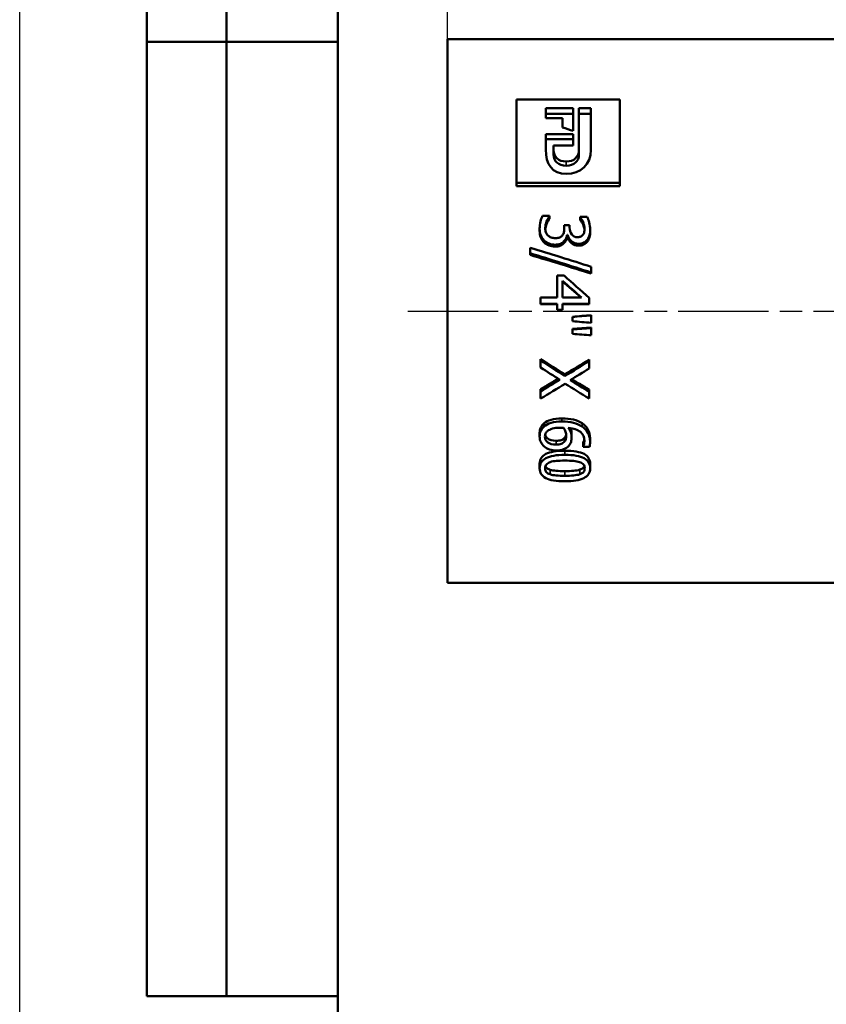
# Model space of a CAD drawing. Header units: millimetres. Extents: x -134 to 549, y -69 to 356.
# Tile 12 of 19: x 0 to 51, y 171 to 233. Entities that reach past the tile are written whole.
import ezdxf
from ezdxf.enums import TextEntityAlignment as Align

# ---------------------------------------------------------------- set-up
doc = ezdxf.new("R2010")
doc.units = ezdxf.units.MM
doc.linetypes.add('CHAIN', pattern=[0.7087, 0.4724, -0.0591, 0.1181, -0.0591])
for name, color, linetype, lineweight in [('Видимые тонкие (ГОСТ)', 7, 'Continuous', 35), ('Видимый контур (ГОСТ)', 7, 'Continuous', 50), ('Кромка (ГОСТ)', 7, 'Continuous', 50), ('Обозначение (ГОСТ)', 7, 'Continuous', 25), ('Осевая линия (ГОСТ)', 7, 'Continuous', 25), ('Размер (ГОСТ)', 7, 'Continuous', 25), ('Эскизная геометрия (ГОСТ)', 7, 'Continuous', 50)]:
    doc.layers.add(name, color=color, linetype=linetype, lineweight=lineweight)
doc.styles.get("Standard").update_dxf_attribs({"font": 'GOST Common Italic.ttf'})
doc.styles.add('Обычный текст (ГОСТ)', font='GOST Common Italic.ttf')
doc.dimstyles.new('Обычный (ГОСТ)', dxfattribs={"dimtxt": 3.5, "dimasz": 3.5, "dimexe": 1, "dimexo": 0, "dimgap": 0.5, "dimtad": 1, "dimrnd": 1e-08, "dimtxsty": 'Обычный текст (ГОСТ)', "dimblk": 'Filled-1', "dimcen": 0.09, "dimdle": 15, "dimclrd": 256, "dimclre": 256, "dimclrt": 256, "dimazin": 2, "dimtfac": 0.714286, "dimtdec": 3, "dimtmove": 0, "dimatfit": 3, "dimfxl": 1, "dimtolj": 1, "dimlwd": 25, "dimlwe": 25, "dimarcsym": 0})

# ---------------------------------------------------------------- blocks, each defined once
blk = doc.blocks.new('ГОСТ - Доп. графы 2')
at = {"layer": 'Эскизная геометрия (ГОСТ)'}
for p, q in [((-12, 0), (-12, 120)), ((-7, 0), (-7, 120)), ((-12, 60), (0, 60)), ((0, 0), (-12, 0))]:
    blk.add_line(p, q, dxfattribs=at)
at = {"layer": 'Обозначение (ГОСТ)', "lineweight": 30, "width": 0.8, "flags": 17}
for tag, p in [('Первичная_применяемость', (-3.651, 90.027)), ('Справочный_номер', (-3.551, 30.017))]:
    blk.add_attdef(tag, text='', height=3.17, rotation=90, dxfattribs=at).set_placement(p, align=Align.MIDDLE_CENTER)
blk = doc.blocks.new('Рамки ГОСТ_ граница 297x210')
at = {"layer": 'Кромка (ГОСТ)', "lineweight": 25}
blk.add_line((0, 0), (0, 297), dxfattribs=at)
at = {"layer": 'Кромка (ГОСТ)'}
blk.add_line((20, 292), (20, 5), dxfattribs=at)
blk = doc.blocks.new('Filled-1')
at = {"color": 0}
for p, q in [((0, 0), (-1, 0.143)), ((-1, 0.143), (-1, -0.143)), ((-1, 0), (0, 0)), ((-1, -0.143), (0, 0))]:
    blk.add_line(p, q, dxfattribs=at)
at = {"color": 0, "flags": 128}
blk.add_lwpolyline([(-1, -0.143), (0, 0), (-1, 0.143), (-1, -0.143)], dxfattribs=at)
at = {"color": 0}
blk.add_solid([(-1, -0.143), (0, 0), (-1, 0.143), (-1, -0.143)], dxfattribs=at)
blk = doc.blocks.new('*D9')
at = {"layer": 'Defpoints', "color": 0, "linetype": 'Continuous', "transparency": 16777216}
for p in [(98.899, 257.181), (26.899, 232.181), (98.899, 224.607)]:
    blk.add_point(p, dxfattribs=at)
at = {"layer": 'Размер (ГОСТ)', "linetype": 'Continuous', "lineweight": 25, "transparency": 16777216}
for p, q in [((26.899, 232.181), (26.899, 258.181)), ((98.899, 224.607), (98.899, 258.181)), ((30.399, 257.181), (95.399, 257.181))]:
    blk.add_line(p, q, dxfattribs=at)
at = {"layer": 'Размер (ГОСТ)', "linetype": 'Continuous', "lineweight": 25, "transparency": 16777216, "xscale": 3.5, "yscale": 3.5, "zscale": 3.5, "rotation": 180}
blk.add_blockref('Filled-1', (26.899, 257.181), dxfattribs=at)
at = {"layer": 'Размер (ГОСТ)', "linetype": 'Continuous', "lineweight": 25, "transparency": 16777216, "xscale": 3.5, "yscale": 3.5, "zscale": 3.5}
blk.add_blockref('Filled-1', (98.899, 257.181), dxfattribs=at)
at = {"layer": 'Размер (ГОСТ)', "linetype": 'Continuous', "lineweight": 25, "transparency": 16777216, "insert": (38.243, 261.226), "char_height": 3.5, "attachment_point": 1, "style": 'Обычный текст (ГОСТ)'}
blk.add_mtext('\\A1;72', dxfattribs=at)

msp = doc.modelspace()

# ---------------------------------------------------------------- linework, layer by layer
at = {"layer": 'Видимые тонкие (ГОСТ)'}
for p, q in [((34.3546, 224.2149), (34.3546, 224.482)), ((32.9622, 219.3953), (32.9622, 219.5214)), ((33.6489, 219.1343), (33.6489, 219.2528)), ((35.121, 219.1918), (35.121, 219.312)), ((34.0836, 208.3287), (34.0836, 208.1313)), ((35.3581, 208.0237), (35.3581, 207.8173)), ((33.7156, 206.9246), (33.7156, 206.6861)), ((34.2664, 206.296), (34.2664, 206.0392)), ((33.3401, 205.1052), (33.3401, 204.8135)), ((34.2689, 205.0171), (34.2689, 204.7229)), ((35.2001, 205.1072), (35.2001, 204.8156))]:
    msp.add_line(p, q, dxfattribs=at)
at = {"layer": 'Видимый контур (ГОСТ)'}
for p, q in [((26.8987, 197.981), (26.8987, 232.181)), ((26.8987, 232.181), (86.8987, 232.181)), ((31.2245, 228.379), (37.7245, 228.379)), ((31.2245, 228.379), (31.2245, 223.1521)), ((33.063, 227.8358), (34.7957, 227.8358)), ((33.063, 227.8358), (33.063, 227.2155)), ((34.7957, 226.4034), (34.7957, 227.8358)), ((35.1484, 227.8358), (35.1484, 225.2084)), ((35.1484, 227.8358), (35.9022, 227.8358)), ((35.9022, 225.2193), (35.9022, 227.8358)), ((37.7245, 223.1521), (37.7245, 228.379)), ((34.7957, 227.4735), (33.063, 227.4735)), ((34.1212, 227.2155), (33.063, 227.2155)), ((34.1212, 227.2155), (34.1212, 226.6274)), ((35.9022, 227.4735), (35.1484, 227.4735)), ((33.063, 226.193), (34.7957, 226.193)), ((33.063, 226.193), (33.063, 225.2344)), ((34.7957, 225.4987), (34.7957, 226.193)), ((34.7957, 225.8773), (33.063, 225.8773)), ((33.561, 225.2084), (33.561, 225.4987)), ((34.7957, 225.4987), (33.561, 225.4987)), ((33.561, 224.9207), (33.561, 225.2084)), ((35.1484, 224.9207), (35.1484, 225.2084)), ((37.7245, 223.1521), (31.2245, 223.1521)), ((31.2245, 222.9228), (31.2245, 223.1521)), ((37.7245, 222.9228), (31.2245, 222.9228)), ((37.7245, 222.9228), (37.7245, 223.1521)), ((32.8684, 221.077), (33.3006, 221.077)), ((33.3006, 221.0483), (33.3006, 221.077)), ((33.3006, 220.8788), (33.3006, 221.0483)), ((34.2294, 220.4709), (34.5677, 220.4709)), ((34.2294, 220.4709), (34.2294, 220.3012)), ((34.5677, 220.3376), (34.5677, 220.4709)), ((35.2371, 220.9957), (35.6694, 220.9957)), ((35.2371, 220.9957), (35.2371, 220.9717)), ((35.2371, 220.8044), (35.2371, 220.9717)), ((35.4075, 220.5196), (35.4075, 220.6786)), ((32.6807, 220.1175), (32.6807, 220.2648)), ((34.4393, 219.8723), (34.4097, 219.8723)), ((34.4097, 219.7361), (34.4097, 219.8723)), ((34.4393, 219.7361), (34.4393, 219.8723)), ((35.8571, 220.0726), (35.8571, 220.2186)), ((34.2121, 219.3403), (34.2121, 219.4648)), ((34.4393, 219.7361), (34.4097, 219.7361)), ((35.6842, 219.455), (35.6842, 219.5829)), ((32.0829, 219.0648), (32.0829, 218.7174)), ((32.0829, 218.614), (32.0829, 218.7174)), ((33.7922, 217.309), (34.2219, 217.309)), ((33.7922, 217.309), (33.7922, 215.9291)), ((35.9287, 217.5081), (35.9287, 217.8651)), ((35.9287, 217.4391), (35.9287, 217.5081)), ((34.1207, 216.9808), (34.1207, 215.9291)), ((32.7449, 215.9291), (33.7922, 215.9291)), ((32.7449, 215.9291), (32.7449, 215.5252)), ((33.7922, 215.5252), (32.7449, 215.5252)), ((32.7449, 215.5126), (32.7449, 215.5252)), ((33.7922, 215.5126), (32.7449, 215.5126)), ((33.7922, 215.5252), (33.7922, 215.1516)), ((35.3112, 215.9291), (34.1207, 215.9291)), ((34.1207, 215.1516), (34.1207, 215.5252)), ((35.7929, 215.5252), (34.1207, 215.5252)), ((35.7929, 215.5126), (34.1207, 215.5126)), ((35.7929, 215.5252), (35.7929, 215.9114)), ((35.7929, 215.5126), (35.7929, 215.5252)), ((34.1207, 215.1516), (33.7922, 215.1516)), ((33.7922, 215.1495), (33.7922, 215.1516)), ((34.1207, 215.1495), (33.7922, 215.1495)), ((34.1207, 215.1495), (34.1207, 215.1516)), ((34.7431, 214.7247), (34.7431, 214.7143)), ((34.7431, 214.7143), (34.7431, 214.4373)), ((35.9287, 214.8136), (35.9287, 214.8058)), ((35.9287, 214.3459), (35.9287, 214.8058)), ((34.7431, 213.9549), (34.7431, 213.9219)), ((34.7431, 213.9219), (34.7431, 213.6456)), ((35.9287, 214.0436), (35.9287, 214.0133)), ((35.9287, 213.5544), (35.9287, 214.0133)), ((32.7449, 212.0534), (32.7449, 211.9648)), ((32.7449, 211.9648), (32.7449, 211.523)), ((35.7929, 212.0242), (35.7929, 211.9348)), ((35.7929, 211.4658), (35.7929, 211.9348)), ((34.2713, 211.1034), (34.2713, 210.9871)), ((32.7449, 210.1733), (32.7449, 210.0298)), ((32.7449, 210.0298), (32.7449, 209.5739)), ((35.7929, 210.1473), (35.7929, 210.003)), ((35.7929, 209.5739), (35.7929, 210.003)), ((32.9573, 208.0214), (32.9573, 207.815)), ((32.6807, 207.4151), (32.6807, 207.1909)), ((34.2466, 207.1076), (34.2466, 206.8744)), ((34.6912, 207.3732), (34.6912, 207.1478)), ((35.415, 206.8076), (35.415, 206.5657)), ((35.8497, 207.0966), (35.8497, 206.8632)), ((35.415, 206.5657), (35.415, 206.5502)), ((35.8077, 206.5502), (35.415, 206.5502)), ((32.6807, 205.4737), (32.6807, 205.1928)), ((35.8546, 205.4737), (35.8546, 205.1928)), ((26.8987, 197.981), (86.8987, 197.981))]:
    msp.add_line(p, q, dxfattribs=at)
for points in [[(34.7957, 226.4034), (34.5709, 226.4786), (34.346, 226.5533), (34.1212, 226.6274)], [(34.3595, 223.709), (33.4638, 223.709), (33.063, 224.3032), (33.063, 225.2344)], [(33.561, 225.2084), (33.561, 224.7792), (33.8457, 224.482), (34.3546, 224.482)], [(34.3546, 224.2149), (33.8457, 224.2149), (33.561, 224.5037), (33.561, 224.9207)], [(34.3546, 224.482), (34.8516, 224.482), (35.1484, 224.7792), (35.1484, 225.2084)], [(35.1484, 224.9207), (35.1484, 224.5037), (34.8516, 224.2149), (34.3546, 224.2149)], [(35.9022, 225.2193), (35.9022, 224.2948), (35.2638, 223.709), (34.3595, 223.709)], [(32.0829, 219.0648), (33.3648, 218.6678), (34.6468, 218.2676), (35.9287, 217.8651)], [(35.9287, 217.5081), (34.6468, 217.9135), (33.3648, 218.3169), (32.0829, 218.7174)], [(35.9287, 217.4391), (34.6468, 217.833), (33.3648, 218.225), (32.0829, 218.614)], [(34.2219, 217.309), (34.7456, 216.845), (35.2692, 216.3786), (35.7929, 215.9114)], [(34.1207, 216.9808), (34.5175, 216.6312), (34.9144, 216.2804), (35.3112, 215.9291)], [(35.2832, 215.9291), (34.8957, 216.2624), (34.5082, 216.5951), (34.1207, 216.9268)], [(34.7431, 214.7247), (35.1383, 214.7544), (35.5335, 214.784), (35.9287, 214.8136)], [(34.7431, 214.7143), (35.1383, 214.7448), (35.5335, 214.7753), (35.9287, 214.8058)], [(35.9287, 214.3459), (35.5335, 214.3764), (35.1383, 214.4068), (34.7431, 214.4373)], [(34.7431, 213.9549), (35.1383, 213.9844), (35.5335, 214.014), (35.9287, 214.0436)], [(34.7431, 213.9219), (35.1383, 213.9524), (35.5335, 213.9828), (35.9287, 214.0133)], [(35.9287, 213.5544), (35.5335, 213.5848), (35.1383, 213.6152), (34.7431, 213.6456)], [(32.7449, 212.0534), (33.2537, 211.7349), (33.7625, 211.4181), (34.2713, 211.1034)], [(32.7449, 211.9648), (33.2537, 211.6371), (33.7625, 211.311), (34.2713, 210.9871)], [(34.2713, 211.1034), (34.7785, 211.4085), (35.2857, 211.7156), (35.7929, 212.0242)], [(34.2713, 210.9871), (34.7785, 211.3011), (35.2857, 211.6172), (35.7929, 211.9348)], [(33.9601, 210.7649), (33.555, 211.0163), (33.15, 211.2691), (32.7449, 211.523)], [(35.7929, 211.4658), (35.3952, 211.222), (34.9975, 210.9792), (34.5999, 210.7378)], [(32.7449, 210.1733), (33.1162, 210.3902), (33.4876, 210.6084), (33.8589, 210.8277)], [(32.7449, 210.0298), (33.15, 210.2733), (33.555, 210.5184), (33.9601, 210.7649)], [(34.2911, 210.514), (33.7757, 210.1981), (33.2603, 209.8846), (32.7449, 209.5739)], [(35.7929, 209.5739), (35.2923, 209.8846), (34.7917, 210.1981), (34.2911, 210.514)], [(34.5999, 210.7378), (34.9975, 210.4914), (35.3952, 210.2464), (35.7929, 210.003)], [(34.7019, 210.7998), (35.0656, 210.5811), (35.4292, 210.3635), (35.7929, 210.1473)]]:
    msp.add_open_spline(points, degree=3, dxfattribs=at)
for points, knots in [([(32.6807, 220.2648), (32.6807, 220.4154), (32.6992, 220.5638), (32.7362, 220.7099), (32.7733, 220.856), (32.8173, 220.9782), (32.8684, 221.077)], [0, 0, 0, 0, 1, 1, 1, 2, 2, 2, 2]), ([(33.3006, 221.0483), (33.2381, 220.9654), (33.1779, 220.8536), (33.1203, 220.7123), (33.0627, 220.571), (33.0339, 220.4299), (33.0339, 220.2891)], [0, 0, 0, 0, 1, 1, 1, 2, 2, 2, 2]), ([(33.3006, 220.8788), (33.2381, 220.7983), (33.1779, 220.6896), (33.1203, 220.5523), (33.0737, 220.4412), (33.0459, 220.3301), (33.037, 220.2193)], [0, 0, 0, 0, 1, 1, 1, 1.8096429, 1.8096429, 1.8096429, 1.8096429]), ([(35.4075, 220.6786), (35.3796, 220.7429), (35.3507, 220.7986), (35.3211, 220.8458), (35.2915, 220.893), (35.2635, 220.935), (35.2371, 220.9717)], [0, 0, 0, 0, 1, 1, 1, 2, 2, 2, 2]), ([(35.4075, 220.5196), (35.3796, 220.582), (35.3507, 220.6361), (35.3211, 220.682), (35.2915, 220.7279), (35.2635, 220.7687), (35.2371, 220.8044)], [0, 0, 0, 0, 1, 1, 1, 2, 2, 2, 2]), ([(35.5039, 220.2502), (35.5039, 220.3231), (35.4948, 220.3954), (35.4767, 220.4672), (35.4586, 220.539), (35.4355, 220.6095), (35.4075, 220.6786)], [0, 0, 0, 0, 1, 1, 1, 2, 2, 2, 2]), ([(35.5009, 220.1733), (35.4969, 220.2205), (35.4888, 220.2675), (35.4767, 220.3142), (35.4586, 220.384), (35.4355, 220.4524), (35.4075, 220.5196)], [0.3302413, 0.3302413, 0.3302413, 0.3302413, 1, 1, 1, 2, 2, 2, 2]), ([(35.6694, 220.9957), (35.7171, 220.9095), (35.7603, 220.7924), (35.799, 220.6436), (35.8377, 220.4949), (35.8571, 220.3531), (35.8571, 220.2186)], [0, 0, 0, 0, 1, 1, 1, 2, 2, 2, 2]), ([(32.9622, 219.5214), (32.87, 219.61), (32.8, 219.7168), (32.7523, 219.8417), (32.7045, 219.9665), (32.6807, 220.1077), (32.6807, 220.2648)], [0, 0, 0, 0, 1, 1, 1, 2, 2, 2, 2]), ([(32.9622, 219.3953), (32.87, 219.4813), (32.8, 219.5851), (32.7523, 219.7064), (32.7045, 219.8277), (32.6807, 219.9649), (32.6807, 220.1175)], [0, 0, 0, 0, 1, 1, 1, 2, 2, 2, 2]), ([(33.0339, 220.2891), (33.0339, 220.2065), (33.047, 220.1237), (33.0734, 220.0408), (33.0997, 219.9579), (33.1434, 219.8886), (33.2043, 219.8331)], [0, 0, 0, 0, 1, 1, 1, 2, 2, 2, 2]), ([(33.2043, 219.8331), (33.2652, 219.7793), (33.3319, 219.738), (33.4044, 219.7094), (33.4768, 219.6807), (33.5682, 219.6664), (33.6785, 219.6664)], [0, 0, 0, 0, 1, 1, 1, 2, 2, 2, 2]), ([(33.6785, 219.6664), (33.7889, 219.6664), (33.8798, 219.6824), (33.9515, 219.7143), (34.0231, 219.7462), (34.0795, 219.7907), (34.1207, 219.8478)], [0, 0, 0, 0, 1, 1, 1, 2, 2, 2, 2]), ([(34.1207, 219.8478), (34.1618, 219.9049), (34.1902, 219.9721), (34.2059, 220.0493), (34.2215, 220.1266), (34.2294, 220.2106), (34.2294, 220.3012)], [0, 0, 0, 0, 1, 1, 1, 2, 2, 2, 2]), ([(34.4097, 219.8723), (34.3965, 219.8087), (34.3751, 219.7405), (34.3454, 219.6677), (34.3158, 219.5948), (34.2713, 219.5272), (34.2121, 219.4648)], [0, 0, 0, 0, 1, 1, 1, 2, 2, 2, 2]), ([(35.121, 219.312), (34.9531, 219.312), (34.8057, 219.3672), (34.6789, 219.4772), (34.5521, 219.5871), (34.4722, 219.719), (34.4393, 219.8723)], [0, 0, 0, 0, 1, 1, 1, 2, 2, 2, 2]), ([(34.5677, 220.3376), (34.5677, 220.1581), (34.6114, 220.0108), (34.6987, 219.8967), (34.7859, 219.7826), (34.9127, 219.7253), (35.079, 219.7253)], [0, 0, 0, 0, 1, 1, 1, 2, 2, 2, 2]), ([(35.079, 219.7253), (35.1564, 219.7253), (35.2227, 219.74), (35.2779, 219.7694), (35.333, 219.7988), (35.3771, 219.8372), (35.41, 219.8845)], [0, 0, 0, 0, 1, 1, 1, 2, 2, 2, 2]), ([(35.41, 219.8845), (35.4446, 219.935), (35.4689, 219.9912), (35.4829, 220.053), (35.4969, 220.1148), (35.5039, 220.1805), (35.5039, 220.2502)], [0, 0, 0, 0, 1, 1, 1, 2, 2, 2, 2]), ([(35.8571, 220.2186), (35.8571, 220.0824), (35.8431, 219.9632), (35.8151, 219.8612), (35.7871, 219.7593), (35.7435, 219.6665), (35.6842, 219.5829)], [0, 0, 0, 0, 1, 1, 1, 2, 2, 2, 2]), ([(35.8571, 220.0726), (35.8571, 219.9403), (35.8431, 219.8245), (35.8151, 219.7254), (35.7871, 219.6264), (35.7435, 219.5362), (35.6842, 219.455)], [0, 0, 0, 0, 1, 1, 1, 2, 2, 2, 2]), ([(33.6489, 219.2528), (33.5122, 219.2528), (33.3858, 219.2762), (33.2697, 219.3231), (33.1537, 219.37), (33.0512, 219.4362), (32.9622, 219.5214)], [0, 0, 0, 0, 1, 1, 1, 2, 2, 2, 2]), ([(33.6489, 219.1343), (33.5122, 219.1343), (33.3858, 219.1571), (33.2697, 219.2026), (33.1537, 219.2482), (33.0512, 219.3124), (32.9622, 219.3953)], [0, 0, 0, 0, 1, 1, 1, 2, 2, 2, 2]), ([(34.2121, 219.4648), (34.1544, 219.4025), (34.0795, 219.3515), (33.9873, 219.312), (33.8951, 219.2725), (33.7823, 219.2528), (33.6489, 219.2528)], [0, 0, 0, 0, 1, 1, 1, 2, 2, 2, 2]), ([(34.2121, 219.3403), (34.1544, 219.2797), (34.0795, 219.2302), (33.9873, 219.1918), (33.8951, 219.1535), (33.7823, 219.1343), (33.6489, 219.1343)], [0, 0, 0, 0, 1, 1, 1, 2, 2, 2, 2]), ([(34.4097, 219.7361), (34.3965, 219.6743), (34.3751, 219.6081), (34.3454, 219.5374), (34.3158, 219.4666), (34.2713, 219.4009), (34.2121, 219.3403)], [0, 0, 0, 0, 1, 1, 1, 2, 2, 2, 2]), ([(35.121, 219.1918), (34.9531, 219.1918), (34.8057, 219.2454), (34.6789, 219.3523), (34.5521, 219.4591), (34.4722, 219.5872), (34.4393, 219.7361)], [0, 0, 0, 0, 1, 1, 1, 2, 2, 2, 2]), ([(35.6842, 219.5829), (35.62, 219.4944), (35.5413, 219.4271), (35.4483, 219.3811), (35.3553, 219.3351), (35.2462, 219.312), (35.121, 219.312)], [0, 0, 0, 0, 1, 1, 1, 2, 2, 2, 2]), ([(35.6842, 219.455), (35.62, 219.3691), (35.5413, 219.3036), (35.4483, 219.2589), (35.3553, 219.2142), (35.2462, 219.1918), (35.121, 219.1918)], [0, 0, 0, 0, 1, 1, 1, 2, 2, 2, 2]), ([(32.6807, 207.4151), (32.6807, 207.5373), (32.7037, 207.6495), (32.7498, 207.7514), (32.7959, 207.8533), (32.8651, 207.9434), (32.9573, 208.0214)], [0, 0, 0, 0, 1, 1, 1, 2, 2, 2, 2]), ([(32.9573, 208.0214), (33.0676, 208.1174), (33.2154, 208.1928), (33.4007, 208.2471), (33.5859, 208.3014), (33.8136, 208.3287), (34.0836, 208.3287)], [0, 0, 0, 0, 1, 1, 1, 2, 2, 2, 2]), ([(32.9573, 207.815), (33.0676, 207.9138), (33.2154, 207.9913), (33.4007, 208.0473), (33.5859, 208.1032), (33.8136, 208.1313), (34.0836, 208.1313)], [0, 0, 0, 0, 1, 1, 1, 2, 2, 2, 2]), ([(34.0836, 208.3287), (34.3487, 208.3287), (34.5879, 208.3037), (34.8012, 208.2539), (35.0144, 208.2041), (35.2001, 208.1271), (35.3581, 208.0237)], [0, 0, 0, 0, 1, 1, 1, 2, 2, 2, 2]), ([(34.0836, 208.1313), (34.3487, 208.1313), (34.5879, 208.1055), (34.8012, 208.0543), (35.0144, 208.003), (35.2001, 207.9238), (35.3581, 207.8173)], [0, 0, 0, 0, 1, 1, 1, 2, 2, 2, 2]), ([(35.3581, 208.0237), (35.5129, 207.9232), (35.6336, 207.7938), (35.72, 207.6367), (35.8065, 207.4795), (35.8497, 207.2991), (35.8497, 207.0966)], [0, 0, 0, 0, 1, 1, 1, 2, 2, 2, 2]), ([(32.6807, 207.1909), (32.6807, 207.3167), (32.7037, 207.4322), (32.7498, 207.5371), (32.7959, 207.642), (32.8651, 207.7347), (32.9573, 207.815)], [0, 0, 0, 0, 1, 1, 1, 2, 2, 2, 2]), ([(33.0141, 207.1887), (33.0141, 207.2538), (33.0269, 207.3154), (33.0524, 207.3733), (33.0779, 207.4312), (33.1228, 207.4869), (33.187, 207.5405)], [-2, -2, -2, -2, -1, -1, -1, 0, 0, 0, 0]), ([(33.187, 207.5405), (33.2545, 207.5987), (33.3529, 207.6471), (33.4822, 207.6856), (33.6114, 207.724), (33.7815, 207.7433), (33.9922, 207.7433)], [-2, -2, -2, -2, -1, -1, -1, 0, 0, 0, 0]), ([(33.9922, 207.7433), (34.035, 207.7433), (34.0704, 207.7425), (34.0984, 207.741), (34.1264, 207.7394), (34.1552, 207.7379), (34.1849, 207.7363)], [-2, -2, -2, -2, -1, -1, -1, 0, 0, 0, 0]), ([(34.1849, 207.7363), (34.2392, 207.6547), (34.2808, 207.5722), (34.3096, 207.4889), (34.3384, 207.4055), (34.3529, 207.3199), (34.3529, 207.2319)], [-2, -2, -2, -2, -1, -1, -1, 0, 0, 0, 0]), ([(34.4788, 207.7363), (34.5463, 207.6455), (34.5986, 207.5526), (34.6357, 207.4579), (34.6727, 207.3632), (34.6912, 207.2597), (34.6912, 207.1478)], [0, 0, 0, 0, 1, 1, 1, 2, 2, 2, 2]), ([(35.4965, 206.9127), (35.4965, 207.1439), (35.4108, 207.333), (35.2396, 207.4774), (35.0683, 207.6219), (34.8147, 207.7086), (34.4788, 207.7363)], [0, 0, 0, 0, 1, 1, 1, 2, 2, 2, 2]), ([(34.6155, 207.7212), (34.6227, 207.7057), (34.6294, 207.6901), (34.6357, 207.6745), (34.6727, 207.5825), (34.6912, 207.4819), (34.6912, 207.3732)], [0.8303297, 0.8303297, 0.8303297, 0.8303297, 1, 1, 1, 2, 2, 2, 2]), ([(35.3581, 207.8173), (35.5129, 207.7139), (35.6336, 207.5807), (35.72, 207.419), (35.8065, 207.2573), (35.8497, 207.0715), (35.8497, 206.8632)], [0, 0, 0, 0, 1, 1, 1, 2, 2, 2, 2]), ([(32.9672, 206.5702), (32.8733, 206.6518), (32.8021, 206.7441), (32.7535, 206.8475), (32.7049, 206.9508), (32.6807, 207.0652), (32.6807, 207.1909)], [0, 0, 0, 0, 1, 1, 1, 2, 2, 2, 2]), ([(33.7156, 206.6861), (33.4818, 206.6861), (33.3064, 206.7318), (33.1895, 206.8239), (33.0726, 206.9159), (33.0141, 207.0372), (33.0141, 207.1887)], [-2, -2, -2, -2, -1, -1, -1, 0, 0, 0, 0]), ([(33.0271, 207.299), (33.0503, 207.2036), (33.1044, 207.1235), (33.1895, 207.0584), (33.3064, 206.969), (33.4818, 206.9246), (33.7156, 206.9246)], [0.2726508, 0.2726508, 0.2726508, 0.2726508, 1, 1, 1, 2, 2, 2, 2]), ([(33.7156, 206.9246), (33.8407, 206.9246), (33.9457, 206.9391), (34.0305, 206.9681), (34.1153, 206.9971), (34.1874, 207.0435), (34.2466, 207.1076)], [0, 0, 0, 0, 1, 1, 1, 2, 2, 2, 2]), ([(34.2466, 206.8744), (34.1874, 206.8085), (34.1153, 206.7607), (34.0305, 206.7308), (33.9457, 206.701), (33.8407, 206.6861), (33.7156, 206.6861)], [-2, -2, -2, -2, -1, -1, -1, 0, 0, 0, 0]), ([(34.2466, 207.1076), (34.2895, 207.1556), (34.3179, 207.2097), (34.3319, 207.2697), (34.3374, 207.2935), (34.3418, 207.3175), (34.3452, 207.3418)], [0, 0, 0, 0, 1, 1, 1, 1.3957654, 1.3957654, 1.3957654, 1.3957654]), ([(34.3529, 207.2319), (34.3529, 207.1666), (34.3459, 207.1031), (34.3319, 207.0413), (34.3179, 206.9795), (34.2895, 206.9239), (34.2466, 206.8744)], [-2, -2, -2, -2, -1, -1, -1, 0, 0, 0, 0]), ([(34.6912, 207.1478), (34.6912, 207.0389), (34.6793, 206.9441), (34.6554, 206.8632), (34.6316, 206.7823), (34.5834, 206.6979), (34.5109, 206.6103)], [0, 0, 0, 0, 1, 1, 1, 2, 2, 2, 2]), ([(35.415, 206.8076), (35.4347, 206.8408), (35.4532, 206.8877), (35.4705, 206.9485), (35.4782, 206.9754), (35.4841, 207.0031), (35.4884, 207.0318)], [0, 0, 0, 0, 1, 1, 1, 1.4415821, 1.4415821, 1.4415821, 1.4415821]), ([(35.415, 206.5657), (35.4347, 206.5998), (35.4532, 206.6481), (35.4705, 206.7107), (35.4878, 206.7733), (35.4965, 206.8406), (35.4965, 206.9127)], [0, 0, 0, 0, 1, 1, 1, 2, 2, 2, 2]), ([(35.8497, 206.8632), (35.8497, 206.8017), (35.8464, 206.7442), (35.8398, 206.6906), (35.8332, 206.637), (35.8225, 206.5902), (35.8077, 206.5502)], [0, 0, 0, 0, 1, 1, 1, 2, 2, 2, 2]), ([(32.6807, 205.4737), (32.6807, 205.7516), (32.8111, 205.9607), (33.0721, 206.0945), (33.3331, 206.2283), (33.7312, 206.296), (34.2664, 206.296)], [0, 0, 0, 0, 1, 1, 1, 2, 2, 2, 2]), ([(33.7329, 206.3133), (33.5764, 206.3133), (33.4319, 206.3364), (33.2994, 206.3828), (33.1668, 206.4292), (33.0561, 206.4916), (32.9672, 206.5702)], [0, 0, 0, 0, 1, 1, 1, 2, 2, 2, 2]), ([(34.5109, 206.6103), (34.427, 206.5092), (34.3199, 206.4347), (34.1898, 206.3861), (34.0597, 206.3375), (33.9074, 206.3133), (33.7329, 206.3133)], [0, 0, 0, 0, 1, 1, 1, 2, 2, 2, 2]), ([(34.2664, 206.296), (34.8164, 206.296), (35.2186, 206.2276), (35.473, 206.0924), (35.7274, 205.9572), (35.8546, 205.7489), (35.8546, 205.4737)], [0, 0, 0, 0, 1, 1, 1, 2, 2, 2, 2]), ([(32.6807, 205.1928), (32.6807, 205.4788), (32.8111, 205.694), (33.0721, 205.8317), (33.3331, 205.9694), (33.7312, 206.0392), (34.2664, 206.0392)], [0, 0, 0, 0, 1, 1, 1, 2, 2, 2, 2]), ([(33.019, 205.1928), (33.019, 205.2937), (33.0474, 205.3761), (33.1043, 205.4392), (33.1611, 205.5023), (33.2422, 205.5511), (33.3476, 205.5854)], [-2, -2, -2, -2, -1, -1, -1, 0, 0, 0, 0]), ([(33.3476, 205.5854), (33.4595, 205.6225), (33.5871, 205.6468), (33.7304, 205.6582), (33.8737, 205.6697), (34.0523, 205.6754), (34.2664, 205.6754)], [-2, -2, -2, -2, -1, -1, -1, 0, 0, 0, 0]), ([(34.2664, 206.0392), (34.8164, 206.0392), (35.2186, 205.9687), (35.473, 205.8296), (35.7274, 205.6904), (35.8546, 205.476), (35.8546, 205.1928)], [0, 0, 0, 0, 1, 1, 1, 2, 2, 2, 2]), ([(34.2664, 205.6754), (34.4656, 205.6754), (34.6443, 205.669), (34.8024, 205.6561), (34.9605, 205.6432), (35.0914, 205.6189), (35.1951, 205.5832)], [-2, -2, -2, -2, -1, -1, -1, 0, 0, 0, 0]), ([(35.1951, 205.5832), (35.3022, 205.5461), (35.3824, 205.4959), (35.436, 205.4328), (35.4895, 205.3697), (35.5162, 205.2895), (35.5162, 205.1928)], [-2, -2, -2, -2, -1, -1, -1, 0, 0, 0, 0]), ([(34.2689, 204.3806), (33.7222, 204.3806), (33.3208, 204.4452), (33.0647, 204.5765), (32.8087, 204.7077), (32.6807, 204.911), (32.6807, 205.1928)], [0, 0, 0, 0, 1, 1, 1, 2, 2, 2, 2]), ([(33.3401, 204.8135), (33.2331, 204.8479), (33.1528, 204.8958), (33.0993, 204.9575), (33.0458, 205.0192), (33.019, 205.0975), (33.019, 205.1928)], [-2, -2, -2, -2, -1, -1, -1, 0, 0, 0, 0]), ([(33.0428, 205.3371), (33.0561, 205.3031), (33.0749, 205.2724), (33.0993, 205.2451), (33.1528, 205.1852), (33.2331, 205.1386), (33.3401, 205.1052)], [0.5443185, 0.5443185, 0.5443185, 0.5443185, 1, 1, 1, 2, 2, 2, 2]), ([(33.3401, 205.1052), (33.4406, 205.0731), (33.5682, 205.0504), (33.723, 205.0371), (33.8778, 205.0238), (34.0597, 205.0171), (34.2689, 205.0171)], [0, 0, 0, 0, 1, 1, 1, 2, 2, 2, 2]), ([(35.8546, 205.1928), (35.8546, 204.9082), (35.7229, 204.7043), (35.4594, 204.5744), (35.1959, 204.4446), (34.7991, 204.3806), (34.2689, 204.3806)], [0, 0, 0, 0, 1, 1, 1, 2, 2, 2, 2]), ([(34.2689, 205.0171), (34.478, 205.0171), (34.6595, 205.0238), (34.8135, 205.0371), (34.9675, 205.0504), (35.0963, 205.0738), (35.2001, 205.1072)], [0, 0, 0, 0, 1, 1, 1, 2, 2, 2, 2]), ([(35.2001, 205.1072), (35.3038, 205.1406), (35.3824, 205.1865), (35.436, 205.2451), (35.4603, 205.2718), (35.4791, 205.3021), (35.4924, 205.3361)], [0, 0, 0, 0, 1, 1, 1, 1.4553685, 1.4553685, 1.4553685, 1.4553685]), ([(35.5162, 205.1928), (35.5162, 205.0961), (35.4895, 205.0178), (35.436, 204.9575), (35.3824, 204.8972), (35.3038, 204.85), (35.2001, 204.8156)], [-2, -2, -2, -2, -1, -1, -1, 0, 0, 0, 0]), ([(34.2689, 204.7229), (34.0597, 204.7229), (33.8778, 204.7297), (33.723, 204.7434), (33.5682, 204.7571), (33.4406, 204.7805), (33.3401, 204.8135)], [-2, -2, -2, -2, -1, -1, -1, 0, 0, 0, 0]), ([(35.2001, 204.8156), (35.0963, 204.7812), (34.9675, 204.7571), (34.8135, 204.7434), (34.6595, 204.7297), (34.478, 204.7229), (34.2689, 204.7229)], [-2, -2, -2, -2, -1, -1, -1, 0, 0, 0, 0])]:
    msp.add_open_spline(points, degree=3, knots=knots, dxfattribs=at)
at = {"layer": 'Осевая линия (ГОСТ)', "linetype": 'CHAIN', "ltscale": 11.993792}
msp.add_line((24.3987, 215.081), (89.3987, 215.081), dxfattribs=at)

# ---------------------------------------------------------------- block references
for name, p in [('Рамки ГОСТ_ граница 297x210', (0, 0)), ('ГОСТ - Доп. графы 2', (20, 172))]:
    msp.add_blockref(name, p)

# ---------------------------------------------------------------- dimensions: what is measured, and where the dimension line sits
at = {"layer": 'Размер (ГОСТ)', "linetype": 'Continuous', "lineweight": 25}
dim = msp.add_linear_dim(base=(98.8987, 257.181), p1=(26.8987, 232.181), p2=(98.8987, 224.6074), angle=180, dimstyle='Обычный (ГОСТ)', override={"dimgap": 0.5, "dimdec": 2, "dimtol": 0, "dimlim": 0, "dimtp": 0, "dimtm": 0, "dimtdec": 3, "dimtofl": 0, "dimatfit": 1}, dxfattribs=at)
dim.commit()
dim.dimension.update_dxf_attribs({"geometry": '*D9', "text_midpoint": (40.3987, 257.181), "dimtype": 160})

doc.saveas('drawing.dxf')
